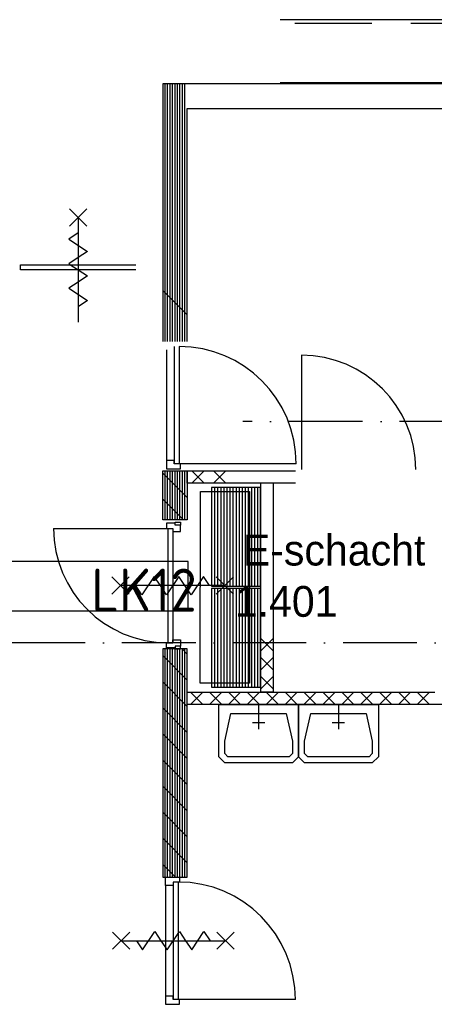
# Model space of a CAD drawing. Header units: millimetres. Extents: x 84333 to 241285, y -2244 to 84291.
# Tile 28 of 74: x 132493 to 135869, y 45837 to 53842. Entities that reach past the tile are written whole.
import ezdxf
from ezdxf.enums import TextEntityAlignment as Align

# ---------------------------------------------------------------- set-up
doc = ezdxf.new("R2010")
doc.units = ezdxf.units.MM
doc.header["$LTSCALE"] = 100
doc.linetypes.add('DASHDOT', pattern=[9, 6, -1.5, 0, -1.5])
doc.linetypes.add('HIDDEN', pattern=[9.525, 6.35, -3.175])
doc.layers.get('0').update_dxf_attribs({"linetype": 'CONTINUOUS'})
for name, color, linetype in [('AFDELING', 4, 'CONTINUOUS'), ('AL$1----_ALGEMEEN', 7, 'CONTINUOUS'), ('AL$7----_STRAMIEN', 1, 'DASHDOT'), ('AL22----_BINNENWAND', 7, 'CONTINUOUS'), ('AL28----_KONSTRUKTIE', 3, 'CONTINUOUS'), ('AL31----_BUITENKOZ', 7, 'CONTINUOUS'), ('AL32----_BINNENKOZ', 7, 'CONTINUOUS'), ('AL32----_DRAAIR', 7, 'CONTINUOUS'), ('AL65----_BEVEILIGING', 7, 'CONTINUOUS'), ('AL74----_INRSANITAIR', 7, 'CONTINUOUS'), ('ALXA1---_RASTER50', 12, 'CONTINUOUS'), ('ALXA7---_KALKZVUIL', 1, 'CONTINUOUS'), ('ALXAB---_PREFABBETON', 1, 'CONTINUOUS'), ('BOUW', 8, 'CONTINUOUS'), ('EB62205-_ATTRIB', 2, 'CONTINUOUS'), ('EL62205-_KRACHT-KAST', 3, 'CONTINUOUS'), ('EL6441--_DATACOM', 3, 'CONTINUOUS'), ('KABELGGOOT1', 8, 'CONTINUOUS')]:
    doc.layers.add(name, color=color, linetype=linetype)
doc.styles.add('1_8', font='ISO', dxfattribs={"height": 1.8})
doc.styles.add('3_5', font='iso', dxfattribs={"height": 3.5})
doc.styles.add('BURO-025', font='BUROFONT.shx', dxfattribs={"height": 250})
doc.styles.add('TECHNIC', font='technic_.ttf')

# ---------------------------------------------------------------- blocks, each defined once
blk = doc.blocks.new('ES111261')
for p, q in [((-5, 1.75), (5, 1.75)), ((-5, 1.5), (5, 1.5)), ((-5, 1.25), (5, 1.25)), ((-5, 1), (5, 1)), ((-5, 0.75), (5, 0.75)), ((-5, 0.5), (5, 0.5)), ((-5, 0.25), (5, 0.25)), ((-5, 0), (5, 0)), ((-5, -0.25), (5, -0.25)), ((-5, -0.5), (5, -0.5)), ((-5, -0.75), (5, -0.75)), ((-5, -1), (5, -1)), ((-5, -1.25), (5, -1.25)), ((-5, -1.5), (5, -1.5)), ((-5, -1.75), (5, -1.75)), ((-5, -2), (5, -2))]:
    blk.add_line(p, q)
blk.add_lwpolyline([(-5, -2), (5, -2), (5, 2), (-5, 2)], close=True)
for tag, height, style, flags, p in [('GROEPI', 1.8, '1_8', 9, (0, 9.5)), ('GROEP', 1.8, '1_8', 8, (0, 7.5)), ('CODE', 3.5, '3_5', 8, (0, 4.5)), ('M_CODE', 1.8, '1_8', 9, (0, 0)), ('KAST', 1.8, '1_8', 9, (0, -3.5)), ('VERMOGEN', 1.8, '1_8', 9, (0, -5.5)), ('DOEL', 1.8, '1_8', 9, (0, -7.5)), ('VERMOGENI', 1.8, '1_8', 9, (0, -9.5)), ('DOELI', 1.8, '1_8', 9, (0, -11.5))]:
    blk.add_attdef(tag, text='', height=height, dxfattribs=dict(style=style, flags=flags)).set_placement(p, align=Align.MIDDLE_CENTER)
at = {"style": '1_8', "flags": 9}
blk.add_attdef('RUIMTE', text='', height=1.8, dxfattribs=at).set_placement((0, -9.5), align=Align.MIDDLE)
blk = doc.blocks.new('A$C13e6995e')
at = {"layer": 'AL$1----_ALGEMEEN', "color": 8}
for p, q in [((55908.9, 56086.7), (50280.9, 56086.7)), ((50280.9, 55574.7), (55908.9, 55574.7))]:
    blk.add_line(p, q, dxfattribs=at)
at = {"layer": 'AL$1----_ALGEMEEN', "color": 8, "linetype": 'HIDDEN'}
for p, q in [((55788.9, 56056.7), (50400.9, 56056.7)), ((50400.9, 55574.7), (55788.9, 55574.7))]:
    blk.add_line(p, q, dxfattribs=at)
at = {"layer": 'AL$7----_STRAMIEN', "color": 1}
for p, q in [((152663.8, 52820), (49977.9, 52820)), ((152204.4, 51020), (4611.6, 51020))]:
    blk.add_line(p, q, dxfattribs=at)
at = {"layer": 'AL22----_BINNENWAND', "color": 8}
for p, q in [((49524.9, 52419.7), (50405.6, 52419.7)), ((49524.9, 52319.7), (49524.9, 52419.7)), ((50405.6, 52319.7), (49524.9, 52319.7)), ((50124.9, 50619.5), (50124.9, 52319.7)), ((50224.9, 52319.7), (50224.9, 50619.5)), ((49524.9, 50519.5), (49524.9, 50619.5)), ((49524.9, 50619.5), (51538.9, 50619.5)), ((50224.9, 50619.5), (50124.9, 50619.5)), ((51638.9, 50519.5), (49524.9, 50519.5))]:
    blk.add_line(p, q, dxfattribs=at)
at = {"layer": 'AL28----_KONSTRUKTIE', "color": 8, "linetype": 'Continuous'}
for p, q in [((55674.9, 55565), (49324.9, 55565)), ((49324.9, 55565), (49324.9, 53469.7)), ((49524.9, 53469.7), (49524.9, 55365)), ((49524.9, 55365), (55474.9, 55365)), ((49324.9, 52019.7), (49324.9, 52419.7)), ((49324.9, 52419.7), (49524.9, 52419.7)), ((49524.9, 52419.7), (49524.9, 52019.7)), ((49524.9, 52019.7), (49324.9, 52019.7)), ((49524.9, 50970.7), (49324.9, 50970.7)), ((49324.9, 50970.7), (49324.9, 49115.4)), ((49524.9, 49115.4), (49524.9, 50970.7)), ((49324.9, 49115.4), (49524.9, 49115.4))]:
    blk.add_line(p, q, dxfattribs=at)
at = {"layer": 'AL31----_BUITENKOZ', "color": 8, "linetype": 'Continuous'}
for p, q in [((48165.9, 54053), (48165.9, 54094)), ((48165.9, 54094), (49106.4, 54094)), ((49106.4, 54053), (48165.9, 54053))]:
    blk.add_line(p, q, dxfattribs=at)
at = {"layer": 'AL32----_BINNENKOZ', "color": 8, "linetype": 'Continuous'}
for p, q in [((49354.9, 53402.7), (49354.9, 52502.7)), ((49347.6, 49048.4), (49347.6, 48148.4))]:
    blk.add_line(p, q, dxfattribs=at)
at = {"layer": 'AL32----_BINNENKOZ', "color": 8}
for p, q in [((49417.9, 53429.7), (49417.9, 52475.7)), ((49457.9, 53429.7), (49457.9, 52475.7)), ((50455.6, 53358.7), (50455.6, 52428.7)), ((49417.9, 52502.7), (49354.9, 52502.7)), ((49354.9, 52502.7), (49354.9, 52435.7)), ((49354.9, 52435.7), (49424.9, 52435.7)), ((49417.9, 52475.7), (49417.9, 52502.7)), ((49468.9, 52475.7), (49417.9, 52475.7)), ((49424.9, 52435.7), (49424.9, 52435.7)), ((49424.9, 52435.7), (49468.9, 52435.7)), ((49468.9, 52435.7), (49468.9, 52475.7)), ((49354.9, 51992.7), (49354.9, 51950.7)), ((49424.9, 51992.7), (49354.9, 51992.7)), ((49424.9, 51977.7), (49424.9, 52000.7)), ((49424.9, 52000.7), (49468.9, 52000.7)), ((49424.9, 51977.7), (49424.9, 51992.7)), ((49468.9, 51977.7), (49424.9, 51977.7)), ((49468.9, 52000.7), (49468.9, 51977.7)), ((49468.9, 51925.7), (49468.9, 51977.7)), ((48435.9, 51950.7), (49365.9, 51950.7)), ((49354.9, 51950.7), (49405.9, 51950.7)), ((49365.9, 51950.7), (49365.9, 51020.7)), ((49405.9, 51950.7), (49405.9, 51925.7)), ((49405.9, 51950.7), (49405.9, 51020.7)), ((49405.9, 51925.7), (49468.9, 51925.7)), ((49354.9, 50978.7), (49354.9, 51020.7)), ((49354.9, 51020.7), (49405.9, 51020.7)), ((49405.9, 51020.7), (49405.9, 51045.7)), ((49405.9, 51045.7), (49468.9, 51045.7)), ((49468.9, 50993.7), (49424.9, 50993.7)), ((49424.9, 50993.7), (49424.9, 50978.7)), ((49424.9, 50993.7), (49424.9, 50970.7)), ((49468.9, 51045.7), (49468.9, 50993.7)), ((49468.9, 50970.7), (49468.9, 50993.7)), ((49424.9, 50978.7), (49354.9, 50978.7)), ((49424.9, 50970.7), (49468.9, 50970.7)), ((49347.6, 49048.4), (49347.6, 49115.4)), ((49347.6, 49115.4), (49417.6, 49115.4)), ((49461.6, 49075.4), (49410.6, 49075.4)), ((49410.6, 49075.4), (49410.6, 49048.4)), ((49410.6, 49075.4), (49410.6, 48121.4)), ((49417.6, 49115.4), (49417.6, 49115.4)), ((49417.6, 49115.4), (49461.6, 49115.4)), ((49450.6, 49075.4), (49450.6, 48121.4)), ((49461.6, 49115.4), (49461.6, 49075.4)), ((49410.6, 49048.4), (49347.6, 49048.4)), ((49410.6, 48148.4), (49347.6, 48148.4)), ((49347.6, 48148.4), (49347.6, 48081.4)), ((49410.6, 48121.4), (49410.6, 48148.4)), ((49461.6, 48121.4), (49410.6, 48121.4)), ((49461.6, 48081.4), (49461.6, 48121.4)), ((49347.6, 48081.4), (49417.6, 48081.4)), ((49417.6, 48081.4), (49417.6, 48081.4)), ((49417.6, 48081.4), (49461.6, 48081.4))]:
    blk.add_line(p, q, dxfattribs=at)
for centre, start, end in [((50455.6, 52428.7), 0, 90), ((49365.9, 51950.7), 180, 270)]:
    blk.add_arc(centre, 930, start, end, dxfattribs=at)
at = {"layer": 'AL32----_DRAAIR', "color": 8}
for p, q in [((50411.9, 52475.7), (49457.9, 52475.7)), ((50404.6, 48121.4), (49450.6, 48121.4))]:
    blk.add_line(p, q, dxfattribs=at)
for centre in [(49457.9, 52475.7), (49450.6, 48121.4)]:
    blk.add_arc(centre, 954, 0, 90, dxfattribs=at)
at = {"layer": 'AL65----_BEVEILIGING', "color": 8, "linetype": 'Continuous'}
for p, q in [((48706.2, 54548), (48566.2, 54408)), ((48566.2, 54548), (48706.2, 54408)), ((48636.2, 54478), (48636.2, 53628)), ((48636.2, 54353), (48561.2, 54303)), ((48561.2, 54303), (48711.2, 54203)), ((48711.2, 54203), (48636.2, 54153)), ((48636.2, 54153), (48561.2, 54103)), ((48561.2, 54103), (48711.2, 54003)), ((48711.2, 54003), (48636.2, 53953)), ((48636.2, 53953), (48561.2, 53903)), ((48561.2, 53903), (48711.2, 53803)), ((48711.2, 53803), (48636.2, 53753))]:
    blk.add_line(p, q, dxfattribs=at)
for points in [[(49050.9, 51555.7), (48910.9, 51415.7)], [(49050.9, 51415.7), (48910.9, 51555.7)], [(49305.9, 51485.7), (49255.9, 51560.7), (49155.9, 51410.7), (49105.9, 51485.7)], [(49505.9, 51485.7), (49455.9, 51560.7), (49355.9, 51410.7), (49305.9, 51485.7)], [(49705.9, 51485.7), (49655.9, 51560.7), (49555.9, 51410.7), (49505.9, 51485.7)], [(49900.9, 51555.7), (49760.9, 51415.7)], [(49900.9, 51415.7), (49760.9, 51555.7)], [(49830.9, 51485.7), (48980.9, 51485.7)], [(49110.6, 48598.4), (49160.6, 48523.4), (49260.6, 48673.4), (49310.6, 48598.4)], [(49310.6, 48598.4), (49360.6, 48523.4), (49460.6, 48673.4), (49510.6, 48598.4)], [(49510.6, 48598.4), (49560.6, 48523.4), (49660.6, 48673.4), (49710.6, 48598.4)], [(48915.6, 48528.4), (49055.6, 48668.4)], [(48915.6, 48668.4), (49055.6, 48528.4)], [(48985.6, 48598.4), (49835.6, 48598.4)], [(49765.6, 48528.4), (49905.6, 48668.4)], [(49765.6, 48668.4), (49905.6, 48528.4)]]:
    blk.add_lwpolyline(points, dxfattribs=at)
at = {"layer": 'AL74----_INRSANITAIR', "color": 8, "linetype": 'Continuous'}
for p, q in [((49780.3, 50219.5), (49780.3, 50519.5)), ((49780.3, 50519.5), (50430.3, 50519.5)), ((50430.3, 50519.5), (50430.3, 50219.5)), ((50430.3, 50219.5), (50430.3, 50519.5)), ((50430.3, 50519.5), (51080.3, 50519.5)), ((51080.3, 50519.5), (51080.3, 50219.5)), ((49830.3, 50219.5), (49880.3, 50444.5)), ((49880.3, 50444.5), (50330.3, 50444.5)), ((50330.3, 50444.5), (50380.3, 50219.5)), ((50480.3, 50219.5), (50530.3, 50444.5)), ((50530.3, 50444.5), (50980.3, 50444.5)), ((50980.3, 50444.5), (51030.3, 50219.5)), ((49780.3, 50094.5), (49780.3, 50219.5)), ((49830.3, 50119.5), (49830.3, 50219.5)), ((50380.3, 50219.5), (50380.3, 50119.5)), ((50430.3, 50219.5), (50430.3, 50094.5)), ((50430.3, 50094.5), (50430.3, 50219.5)), ((50480.3, 50119.5), (50480.3, 50219.5)), ((51030.3, 50219.5), (51030.3, 50119.5)), ((51080.3, 50219.5), (51080.3, 50094.5)), ((49855.3, 50094.5), (49830.3, 50119.5)), ((50380.3, 50119.5), (50355.3, 50094.5)), ((50505.3, 50094.5), (50480.3, 50119.5)), ((51030.3, 50119.5), (51005.3, 50094.5)), ((49830.3, 50044.5), (49780.3, 50094.5)), ((50380.3, 50044.5), (49830.3, 50044.5)), ((50355.3, 50094.5), (49855.3, 50094.5)), ((50430.3, 50094.5), (50380.3, 50044.5)), ((50480.3, 50044.5), (50430.3, 50094.5)), ((51030.3, 50044.5), (50480.3, 50044.5)), ((51005.3, 50094.5), (50505.3, 50094.5)), ((51080.3, 50094.5), (51030.3, 50044.5))]:
    blk.add_line(p, q, dxfattribs=at)
for points in [[(50105.3, 50519.5), (50105.3, 50319.5)], [(50755.3, 50519.5), (50755.3, 50319.5)], [(50155.3, 50369.5), (50055.3, 50369.5)], [(50805.3, 50369.5), (50705.3, 50369.5)]]:
    blk.add_lwpolyline(points, dxfattribs=at)
at = {"layer": 'ALXA1---_RASTER50', "color": 8}
for p, q in [((49344.9, 53469.7), (49344.9, 55565)), ((49364.9, 53469.7), (49364.9, 55565)), ((49384.9, 53469.7), (49384.9, 55565)), ((49404.9, 53469.7), (49404.9, 55565)), ((49424.9, 53469.7), (49424.9, 55565)), ((49444.9, 53469.7), (49444.9, 55565)), ((49464.9, 53469.7), (49464.9, 55565)), ((49484.9, 53469.7), (49484.9, 55565)), ((49504.9, 53469.7), (49504.9, 55565)), ((49344.9, 52019.7), (49344.9, 52419.7)), ((49364.9, 52019.7), (49364.9, 52419.7)), ((49384.9, 52019.7), (49384.9, 52419.7)), ((49404.9, 52019.7), (49404.9, 52419.7)), ((49424.9, 52019.7), (49424.9, 52419.7)), ((49444.9, 52019.7), (49444.9, 52419.7)), ((49464.9, 52019.7), (49464.9, 52419.7)), ((49484.9, 52019.7), (49484.9, 52419.7)), ((49504.9, 52019.7), (49504.9, 52419.7)), ((49344.9, 49115.4), (49344.9, 50970.7)), ((49364.9, 49115.4), (49364.9, 50970.7)), ((49384.9, 49115.4), (49384.9, 50970.7)), ((49404.9, 49115.4), (49404.9, 50970.7)), ((49424.9, 49115.4), (49424.9, 50970.7)), ((49444.9, 49115.4), (49444.9, 50970.7)), ((49464.9, 49115.4), (49464.9, 50970.7)), ((49484.9, 49115.4), (49484.9, 50970.7)), ((49504.9, 49115.4), (49504.9, 50970.7))]:
    blk.add_line(p, q, dxfattribs=at)
at = {"layer": 'ALXA7---_KALKZVUIL', "color": 8}
for p, q in [((49663, 52419.7), (49563, 52319.7)), ((49563, 52419.7), (49663, 52319.7)), ((49839.2, 52419.7), (49739.2, 52319.7)), ((49739.2, 52419.7), (49839.2, 52319.7)), ((50224.9, 50955.9), (50124.9, 51055.9)), ((50224.9, 51055.9), (50124.9, 50955.9)), ((50224.9, 50801.4), (50124.9, 50901.4)), ((50224.9, 50901.4), (50124.9, 50801.4)), ((50224.9, 50646.8), (50124.9, 50746.8)), ((50224.9, 50746.8), (50124.9, 50646.8)), ((49551.8, 50519.5), (49651.8, 50619.5)), ((49651.8, 50519.5), (49551.8, 50619.5)), ((49705.6, 50519.5), (49805.6, 50619.5)), ((49805.6, 50519.5), (49705.6, 50619.5)), ((49859.3, 50519.5), (49959.3, 50619.5)), ((49959.3, 50519.5), (49859.3, 50619.5)), ((50013.1, 50519.5), (50113.1, 50619.5)), ((50113.1, 50519.5), (50013.1, 50619.5)), ((50166.8, 50519.5), (50266.8, 50619.5)), ((50266.8, 50519.5), (50166.8, 50619.5)), ((50320.6, 50519.5), (50420.6, 50619.5)), ((50420.6, 50519.5), (50320.6, 50619.5)), ((50474.3, 50519.5), (50574.3, 50619.5)), ((50574.3, 50519.5), (50474.3, 50619.5)), ((50628.1, 50519.5), (50728.1, 50619.5)), ((50728.1, 50519.5), (50628.1, 50619.5)), ((50781.8, 50519.5), (50881.8, 50619.5)), ((50881.8, 50519.5), (50781.8, 50619.5)), ((50935.6, 50519.5), (51035.6, 50619.5)), ((51035.6, 50519.5), (50935.6, 50619.5)), ((51089.3, 50519.5), (51189.3, 50619.5)), ((51189.3, 50519.5), (51089.3, 50619.5)), ((51243.1, 50519.5), (51343.1, 50619.5)), ((51343.1, 50519.5), (51243.1, 50619.5)), ((51396.8, 50519.5), (51496.8, 50619.5)), ((51496.8, 50519.5), (51396.8, 50619.5))]:
    blk.add_line(p, q, dxfattribs=at)
at = {"layer": 'ALXAB---_PREFABBETON', "color": 8}
for p, q in [((49524.9, 53685.9), (49324.9, 53885.9)), ((49524.9, 52201), (49324.9, 52401)), ((49524.9, 52413.1), (49518.4, 52419.7)), ((49494.1, 52019.7), (49324.9, 52188.9)), ((49524.9, 50716.1), (49324.9, 50916.1)), ((49524.9, 50928.2), (49482.5, 50970.7)), ((49524.9, 50503.9), (49324.9, 50703.9)), ((49524.9, 50291.8), (49324.9, 50491.8)), ((49524.9, 50079.7), (49324.9, 50279.7)), ((49524.9, 49867.5), (49324.9, 50067.5)), ((49524.9, 49655.4), (49324.9, 49855.4)), ((49524.9, 49443.3), (49324.9, 49643.3)), ((49524.9, 49231.1), (49324.9, 49431.1)), ((49428.6, 49115.4), (49324.9, 49219))]:
    blk.add_line(p, q, dxfattribs=at)
at = {"layer": 'KABELGGOOT1'}
for p, q in [((49630.3, 50692.5), (49632.6, 52249.7)), ((49632.6, 52249.7), (50032.6, 52249.7)), ((50032.6, 52249.7), (50030.3, 50692.5)), ((49532.4, 51680.8, 3650), (47473.8, 51680.8, 3650)), ((49532.4, 51280.8, 3650), (49532.4, 51680.8, 3650)), ((47473.8, 51280.8, 3650), (49532.4, 51280.8, 3650)), ((50030.3, 50692.5), (49630.3, 50692.5))]:
    blk.add_line(p, q, dxfattribs=at)
at = {"layer": 'AFDELING', "color": 8, "style": 'TECHNIC'}
for p in [(92219.2, 54467.7), (58038, 41625.4), (88107.6, 41443.8)]:
    blk.add_attdef('VIDE', text='', height=500, dxfattribs=at).set_placement(p, align=Align.CENTER)
blk.add_attdef('VIDE', text='', height=500, rotation=90, dxfattribs=at).set_placement((75128.7, 25766.1), align=Align.CENTER)
at = {"layer": 'BOUW', "style": 'BURO-025'}
for s, p in [('E-schacht', (49976.8, 51649)), ('1.401', (49911.4, 51232.2))]:
    blk.add_text(s, height=250, dxfattribs=at).set_placement(p)

msp = doc.modelspace()

# ---------------------------------------------------------------- block references
at = {"layer": 'EL62205-_KRACHT-KAST', "xscale": 80, "yscale": 100, "zscale": 100, "rotation": 270}
msp.add_blockref('ES111261', (134254.7, 49637.7), dxfattribs=at)
at = {"layer": 'EL62205-_KRACHT-KAST'}
ref = msp.add_blockref('ES111261', (134254.7, 48816.7), dxfattribs=dict(at, xscale=80, yscale=100, zscale=100, rotation=270))
ref.add_attrib('CODE', 'LK12', dxfattribs={"layer": 'EB62205-_ATTRIB', "color": 3, "height": 350, "style": '3_5', "flags": 8}).set_placement((133505.2, 49204.7), align=Align.MIDDLE_CENTER)
at = {"layer": 'EL6441--_DATACOM'}
msp.add_blockref('A$C13e6995e', (84333, -2244.2), dxfattribs=at)

doc.saveas('drawing.dxf')
